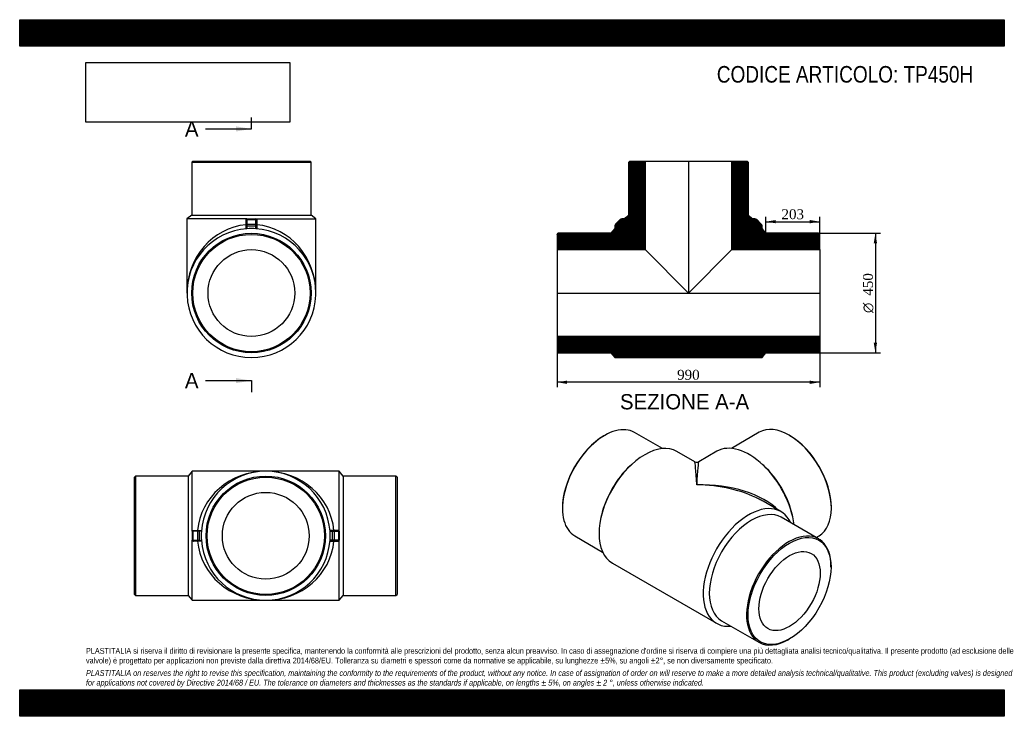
# Model space of a CAD drawing. Header units: millimetres. Extents: x 0 to 3712, y 0 to 2625.
import ezdxf
from ezdxf.enums import TextEntityAlignment as Align
from ezdxf.lldxf.tags import DXFTag

# ---------------------------------------------------------------- set-up
doc = ezdxf.new("R2010")
doc.units = ezdxf.units.MM
doc.header["$LTSCALE"] = 12.5
for name, color, linetype in [('Default', 7, 'Continuous'), ('DV3_Default', 7, 'Continuous'), ('TP450H', 7, 'Continuous')]:
    doc.layers.add(name, color=color, linetype=linetype)
doc.styles.add('SEACAD_Solid_Edge_ANSI', font='seans.ttf')
doc.styles.add('SEACAD_Solid_Edge_ANSI1_Symbols', font='semeca1.ttf')
doc.styles.add('SEACAD_Times_New_Roman', font='times.ttf')
tags = doc.linetypes.add('CENTER2', pattern=[28.575, 19.05, -3.175, 3.175, -3.175]).pattern_tags.tags
tags[10:11] = [DXFTag(74, 4), DXFTag(75, 0), DXFTag(340, '0'), DXFTag(46, 0.0), DXFTag(50, 0.0), DXFTag(44, 0.0), DXFTag(45, 0.0)]
tags[8:9] = [DXFTag(74, 4), DXFTag(75, 0), DXFTag(340, '0'), DXFTag(46, 0.0), DXFTag(50, 0.0), DXFTag(44, 0.0), DXFTag(45, 0.0)]
tags[6:7] = [DXFTag(74, 4), DXFTag(75, 0), DXFTag(340, '0'), DXFTag(46, 0.0), DXFTag(50, 0.0), DXFTag(44, 0.0), DXFTag(45, 0.0)]
tags[4:5] = [DXFTag(74, 4), DXFTag(75, 0), DXFTag(340, '0'), DXFTag(46, 0.0), DXFTag(50, 0.0), DXFTag(44, 0.0), DXFTag(45, 0.0)]
doc.dimstyles.new('ANSImm', dxfattribs={"dimtxt": 37.5, "dimasz": 37.5, "dimexe": 18.75, "dimexo": 0, "dimgap": 9.375, "dimtad": 1, "dimdsep": 46, "dimtxsty": 'SEACAD_Times_New_Roman', "dimblk1": '_SE_FILLED', "dimblk2": '_SE_FILLED', "dimsah": 1, "dimcen": 18.75, "dimazin": 0, "dimtfac": 0.85, "dimtdec": 3, "dimtofl": 0, "dimtmove": 0, "dimatfit": 3, "dimfxl": 1, "dimarcsym": 0})
picture_1 = doc.add_image_def('image1.jpg', size_in_pixel=(4302, 1260))

# ---------------------------------------------------------------- blocks, each defined once
blk = doc.blocks.new('SE')
at = {"layer": 'TP450H', "color": 7, "linetype": 'Continuous'}
for p, q in [((2205.6, 1058.3), (2202.7, 1056.7)), ((2423.1, 1008.8), (2318.1, 1069.4)), ((2788.8, 1070.3), (2683.8, 1009.6)), ((2904.2, 1057.5), (2901.3, 1059.1)), ((2545.2, 959.1), (2478, 997.9)), ((2628.9, 998.7), (2560.2, 959.1)), ((2308.1, 949.8), (2301.4, 943.7)), ((2805.5, 944.5), (2798.8, 950.6)), ((2046.5, 786), (2046.5, 782.7)), ((2870.5, 771.3), (2803.2, 810.1)), ((3060.4, 783.5), (3060.4, 786.8)), ((2193.6, 757), (2191.7, 748.2)), ((3012.4, 668.5), (2871.7, 749.8)), ((2915.2, 749), (2913.3, 757.8)), ((2093.1, 679.7), (2198.1, 619.1)), ((3002.7, 674.1), (3013.8, 680.5)), ((2235, 577), (2627.5, 350.4)), ((3059, 562.3), (3059, 565.5)), ((2646.7, 360.1), (2787.4, 278.8)), ((2899.9, 290), (2902.8, 291.6))]:
    blk.add_line(p, q, dxfattribs=at)
blk.add_arc((2552.7, 972.1), 15, 240.253, 299.4072, dxfattribs=at)
for centre, major_axis, ratio, start_param, end_param in [((2205.6, 874.6), (112.5, 194.9), 0.57735, 0, 3.141593), ((2901.3, 875.4), (-112.5, 194.9), 0.57735, 3.141593, 6.283185), ((2202.7, 876.2), (-110.5, -191.4), 0.57735, 3.926991, 5.497787), ((2904.2, 877), (110.5, -191.4), 0.57735, 0.785398, 2.356194), ((2356.5, 787.4), (-121.5, -210.4), 0.57735, 3.141593, 6.283185), ((2750.4, 788.2), (121.5, -210.4), 0.57735, 0.94533, 3.141593), ((2346.3, 793.3), (-112.5, -194.9), 0.57735, 4.212817, 5.211961), ((2552.7, 674.1), (7.6, -285), 0.025898, 2.340306, 3.125704), ((2552.7, 674.1), (-7.6, -285), 0.025898, 3.157481, 3.94288), ((2760.6, 794.2), (-112.5, 194.9), 0.57735, 4.212817, 5.211961), ((2552.7, 674.1), (354.2, 8.9), 0.559821, 0.494269, 1.5567), ((2552.7, 674.1), (354.2, -8.9), 0.559821, 0.857569, 1.584892), ((2552.7, 674.1), (354.2, -8.9), 0.559821, 0.799494, 0.857569), ((2749, 560.8), (-121.5, -210.4), 0.57735, 2.754276, 6.670502), ((2759.2, 554.9), (-112.5, -194.9), 0.57735, 3.141593, 6.283185), ((2899.9, 473.7), (-112.5, -194.9), 0.57735, 2.356194, 6.283185), ((2899.9, 473.7), (-112.5, -194.9), 0.57735, 0, 0.785398)]:
    blk.add_ellipse(centre, major_axis=major_axis, ratio=ratio, start_param=start_param, end_param=end_param, dxfattribs=at)
for major_axis in [(110.5, 191.4), (-81.7, -141.6)]:
    blk.add_ellipse((2902.8, 472.1), major_axis=major_axis, ratio=0.57735, dxfattribs=at)
blk = doc.blocks.new('SE1')
at = {"layer": 'TP450H', "color": 7, "linetype": 'Continuous'}
for p, q in [((652.7, 2092), (648.7, 2088)), ((648.7, 2088), (1098.7, 2088)), ((648.7, 2088), (648.7, 1889)), ((652.7, 2092), (1094.7, 2092)), ((1098.7, 2088), (1094.7, 2092)), ((1098.7, 1889), (1098.7, 2088)), ((648.7, 1889), (630.7, 1874.5)), ((856.7, 1874.5), (630.7, 1874.5)), ((630.7, 1874.5), (630.7, 1595)), ((648.7, 1889), (1098.7, 1889)), ((853.7, 1869.4), (853.7, 1871.5)), ((853.7, 1852.8), (853.7, 1869.4)), ((856.7, 1874.5), (890.7, 1874.5)), ((856.7, 1874.5), (856.7, 1871.5)), ((856.7, 1871.5), (890.7, 1871.5)), ((856.7, 1871.5), (856.7, 1854.9)), ((890.7, 1871.5), (890.7, 1874.5)), ((890.7, 1874.5), (1116.7, 1874.5)), ((890.7, 1854.9), (890.7, 1871.5)), ((893.7, 1871.5), (893.7, 1869.4)), ((893.7, 1869.4), (893.7, 1852.8)), ((1116.7, 1874.5), (1098.7, 1889)), ((1116.7, 1595), (1116.7, 1874.5)), ((853.7, 1847.8), (853.7, 1852.8)), ((853.7, 1837.1), (853.7, 1847.8)), ((853.7, 1847.8), (856.7, 1847.8)), ((856.7, 1854.9), (890.7, 1854.9)), ((856.7, 1854.9), (856.7, 1847.8)), ((856.7, 1847.8), (890.7, 1847.8)), ((856.7, 1847.8), (856.7, 1837.4)), ((890.7, 1847.8), (890.7, 1854.9)), ((890.7, 1837.4), (890.7, 1847.8)), ((890.7, 1847.8), (893.7, 1847.8)), ((893.7, 1852.8), (893.7, 1847.8)), ((893.7, 1847.8), (893.7, 1837.1))]:
    blk.add_line(p, q, dxfattribs=at)
for radius in [225, 221, 163.5]:
    blk.add_circle((873.7, 1595), radius, dxfattribs=at)
for centre, radius, start, end in [((856.7, 1871.5), 3, 90, 180), ((890.7, 1871.5), 3, 0, 90), ((873.7, 1595), 243, 94.0116, 85.9884), ((873.7, 1595), 243, 85.9884, 94.0116)]:
    blk.add_arc(centre, radius, start, end, dxfattribs=at)
for centre, major_axis, ratio, start_param, end_param in [((856.7, 1869.4), (-3, 0), 0.707107, 4.712389, 6.283185), ((890.7, 1869.4), (-3, 0), 0.707107, 3.141593, 4.712389), ((873.7, 1595), (0, -258), 0.94186, 3.22399, 4.712389), ((856.7, 1852.8), (-3, 0), 0.707107, 4.712389, 6.283185), ((890.7, 1852.8), (-3, 0), 0.707107, 3.141593, 4.712389), ((873.7, 1595), (0, 258), 0.94186, 4.712389, 6.200788)]:
    blk.add_ellipse(centre, major_axis=major_axis, ratio=ratio, start_param=start_param, end_param=end_param, dxfattribs=at)
blk = doc.blocks.new('SE3')
at = {"color": 7, "linetype": 'Continuous', "style": 'SEACAD_Solid_Edge_ANSI'}
blk.add_text('A', height=57.5, dxfattribs=at).set_placement((623, 2242.2), align=Align.TOP_LEFT)
blk = doc.blocks.new('SE4')
at = {"color": 7, "linetype": 'Continuous', "style": 'SEACAD_Solid_Edge_ANSI'}
blk.add_text('A', height=57.5, dxfattribs=at).set_placement((623, 1293.7), align=Align.TOP_LEFT)
blk = doc.blocks.new('SEANNOT_GROUP')
at = {"linetype": 'Continuous'}
blk.add_hatch(color=7, dxfattribs=at).paths.add_polyline_path([(816.2, 2203.8), (873.7, 2213.4), (816.2, 2223)])
at = {"color": 7, "linetype": 'Continuous'}
blk.add_lwpolyline([(701.2, 2213.4), (873.7, 2213.4)], dxfattribs=at)
blk = doc.blocks.new('SEANNOT_GROUP1')
at = {"linetype": 'Continuous'}
blk.add_hatch(color=7, dxfattribs=at).paths.add_polyline_path([(816.2, 1255.4), (873.7, 1265), (816.2, 1274.6)])
at = {"color": 7, "linetype": 'Continuous'}
blk.add_lwpolyline([(701.2, 1265), (873.7, 1265)], dxfattribs=at)
blk = doc.blocks.new('SE2')
at = {"layer": 'Default', "color": 7, "linetype": 'CENTER2'}
for p, q in [((873.7, 2213.4), (873.7, 2256.6)), ((873.7, 1265), (873.7, 1221.9))]:
    blk.add_line(p, q, dxfattribs=at)
at = {"layer": 'Default', "color": 7, "linetype": 'CENTER2', "const_width": 0.0001}
blk.add_lwpolyline([(873.7, 2213.4), (873.7, 1265)], dxfattribs=at)
at = {"layer": 'Default'}
for name in ['SE3', 'SEANNOT_GROUP', 'SE4', 'SEANNOT_GROUP1']:
    blk.add_blockref(name, (0, 0), dxfattribs=at)
blk = doc.blocks.new('SE5')
at = {"layer": 'TP450H', "linetype": 'Continuous'}
h = blk.add_hatch(dxfattribs=at)
h.set_pattern_fill('LINE', scale=0.629921, angle=45, style=0)
edge = h.paths.add_edge_path()
edge.add_line((2026.5, 1816), (2026.5, 1758.5))
edge.add_line((2026.5, 1758.5), (2358, 1758.5))
edge.add_line((2358, 1758.5), (2358, 2092))
edge.add_line((2358, 2092), (2300.5, 2092))
edge.add_line((2300.5, 2092), (2296.5, 2088))
edge.add_line((2296.5, 2088), (2296.5, 1889))
edge.add_line((2296.5, 1889), (2278.5, 1874.5))
edge.add_line((2278.5, 1874.5), (2270.6, 1874.5))
edge.add_arc((2270.6, 1864.5), 10, 90, 135)
edge.add_line((2263.5, 1871.5), (2246.9, 1854.9))
edge.add_arc((2254, 1847.8), 10, 135, 180)
edge.add_line((2244, 1847.8), (2244, 1838))
edge.add_line((2244, 1838), (2229.5, 1820))
edge.add_line((2229.5, 1820), (2030.5, 1820))
edge.add_line((2030.5, 1820), (2026.5, 1816))
h = blk.add_hatch(dxfattribs=at)
h.set_pattern_fill('LINE', scale=0.629921, angle=45, style=0)
edge = h.paths.add_edge_path()
edge.add_line((2746.5, 2088), (2742.5, 2092))
edge.add_line((2742.5, 2092), (2685, 2092))
edge.add_line((2685, 2092), (2685, 1758.5))
edge.add_line((2685, 1758.5), (3016.5, 1758.5))
edge.add_line((3016.5, 1758.5), (3016.5, 1816))
edge.add_line((3016.5, 1816), (3012.5, 1820))
edge.add_line((3012.5, 1820), (2813.5, 1820))
edge.add_line((2813.5, 1820), (2799, 1838))
edge.add_line((2799, 1838), (2799, 1847.8))
edge.add_arc((2789, 1847.8), 10, 0, 45)
edge.add_line((2796, 1854.9), (2779.4, 1871.5))
edge.add_arc((2772.3, 1864.5), 10, 45, 90)
edge.add_line((2772.3, 1874.5), (2764.5, 1874.5))
edge.add_line((2764.5, 1874.5), (2746.5, 1889))
edge.add_line((2746.5, 1889), (2746.5, 2088))
h = blk.add_hatch(dxfattribs=at)
h.set_pattern_fill('LINE', scale=0.629921, angle=45, style=0)
h.paths.add_polyline_path([(3016.5, 1374), (3016.5, 1431.5), (2026.5, 1431.5), (2026.5, 1374), (2030.5, 1370), (2229.5, 1370), (2244, 1352), (2799, 1352), (2813.5, 1370), (3012.5, 1370)])
at = {"layer": 'DV3_Default', "color": 7, "linetype": 'CENTER2'}
for p, q in [((2521.5, 2093.7), (2521.5, 1593.2)), ((2024.7, 1595), (3018.2, 1595))]:
    blk.add_line(p, q, dxfattribs=at)
at = {"layer": 'TP450H', "color": 7, "linetype": 'Continuous'}
for p, q in [((2296.5, 2088), (2300.5, 2092)), ((2296.5, 1889), (2296.5, 2088)), ((2300.5, 2092), (2358, 2092)), ((2358, 2092), (2685, 2092)), ((2358, 2092), (2358, 1758.5)), ((2685, 2092), (2742.5, 2092)), ((2685, 1758.5), (2685, 2092)), ((2742.5, 2092), (2746.5, 2088)), ((2746.5, 2088), (2746.5, 1889)), ((2263.5, 1871.5), (2246.9, 1854.9)), ((2278.5, 1874.5), (2270.6, 1874.5)), ((2278.5, 1874.5), (2296.5, 1889)), ((2746.5, 1889), (2764.5, 1874.5)), ((2772.3, 1874.5), (2764.5, 1874.5)), ((2796, 1854.9), (2779.4, 1871.5)), ((2026.5, 1816), (2030.5, 1820)), ((2229.5, 1820), (2030.5, 1820)), ((2244, 1838), (2229.5, 1820)), ((2244, 1847.8), (2244, 1838)), ((2799, 1838), (2799, 1847.8)), ((2813.5, 1820), (2799, 1838)), ((3012.5, 1820), (2813.5, 1820)), ((3012.5, 1820), (3016.5, 1816)), ((2026.5, 1816), (2026.5, 1758.5)), ((3016.5, 1758.5), (3016.5, 1816)), ((2026.5, 1758.5), (2026.5, 1431.5)), ((2026.5, 1758.5), (2358, 1758.5)), ((2358, 1758.5), (2521.5, 1595)), ((2521.5, 1595), (2685, 1758.5)), ((2685, 1758.5), (3016.5, 1758.5)), ((3016.5, 1758.5), (3016.5, 1431.5)), ((3016.5, 1431.5), (2026.5, 1431.5)), ((2026.5, 1431.5), (2026.5, 1374)), ((3016.5, 1374), (3016.5, 1431.5)), ((2030.5, 1370), (2026.5, 1374)), ((3016.5, 1374), (3012.5, 1370)), ((2030.5, 1370), (2229.5, 1370)), ((2229.5, 1370), (2244, 1352)), ((2244, 1352), (2799, 1352)), ((2799, 1352), (2813.5, 1370)), ((2813.5, 1370), (3012.5, 1370))]:
    blk.add_line(p, q, dxfattribs=at)
for centre, start, end in [((2270.6, 1864.5), 90, 135), ((2772.3, 1864.5), 45, 90), ((2254, 1847.8), 135, 180), ((2789, 1847.8), 0, 45)]:
    blk.add_arc(centre, 10, start, end, dxfattribs=at)
blk = doc.blocks.new('GDimGGroup')
at = {"layer": 'Default', "linetype": 'Continuous'}
for points in [[(3232.7, 1782.5), (3226.5, 1820), (3220.2, 1782.5)], [(3232.7, 1407.5), (3220.2, 1407.5), (3226.5, 1370)]]:
    blk.add_hatch(color=7, dxfattribs=at).paths.add_polyline_path(points)
at = {"layer": 'Default', "color": 7, "linetype": 'Continuous'}
for p, q in [((3012.5, 1820), (3245.2, 1820)), ((3226.5, 1820), (3226.5, 1370)), ((3012.5, 1370), (3245.2, 1370))]:
    blk.add_line(p, q, dxfattribs=at)
for s, style, p in [('450', 'SEACAD_Times_New_Roman', (3179.6, 1584.9)), ('O', 'SEACAD_Solid_Edge_ANSI1_Symbols', (3179.6, 1519.7))]:
    blk.add_text(s, height=37.5, rotation=90, dxfattribs=dict(at, style=style)).set_placement(p, align=Align.TOP_LEFT)
blk = doc.blocks.new('DMBLK18')
at = {"layer": 'Default', "linetype": 'Continuous'}
for points in [[(2064, 1252.5), (2064, 1265), (2026.5, 1258.8)], [(2979, 1252.5), (3016.5, 1258.8), (2979, 1265)]]:
    blk.add_hatch(color=7, dxfattribs=at).paths.add_polyline_path(points)
at = {"layer": 'Default', "color": 7, "linetype": 'Continuous'}
for p, q in [((2026.5, 1595), (2026.5, 1240)), ((3016.5, 1595), (3016.5, 1240)), ((3016.5, 1258.8), (2026.5, 1258.8))]:
    blk.add_line(p, q, dxfattribs=at)
at = {"layer": 'Default', "color": 7, "linetype": 'Continuous', "style": 'SEACAD_Times_New_Roman'}
blk.add_text('990', height=37.5, dxfattribs=at).set_placement((2478.8, 1305.7), align=Align.TOP_LEFT)
blk = doc.blocks.new('_SE_FILLED')
at = {"color": 0}
blk.add_line((0, 0), (-1, 0), dxfattribs=at)
blk.add_solid([(0, 0), (-1, -0.1665), (-1, 0.1665), (0, 0)], dxfattribs=at)
blk = doc.blocks.new('DMBLK19')
at = {"layer": 'Default', "linetype": 'Continuous'}
for points in [[(2851, 1870.2), (2813.5, 1863.9), (2851, 1857.7)], [(2979, 1870.2), (2979, 1857.7), (3016.5, 1863.9)]]:
    blk.add_hatch(color=7, dxfattribs=at).paths.add_polyline_path(points)
at = {"layer": 'Default', "color": 7, "linetype": 'Continuous'}
for p, q in [((2813.5, 1820), (2813.5, 1882.7)), ((2813.5, 1863.9), (3016.5, 1863.9)), ((3016.5, 1816), (3016.5, 1882.7))]:
    blk.add_line(p, q, dxfattribs=at)
at = {"layer": 'Default', "color": 7, "linetype": 'Continuous', "style": 'SEACAD_Times_New_Roman'}
blk.add_text('203', height=37.5, dxfattribs=at).set_placement((2872.3, 1910.8), align=Align.TOP_LEFT)
blk = doc.blocks.new('SE6')
at = {"layer": 'TP450H', "color": 7, "linetype": 'Continuous'}
for p, q in [((436.7, 905.2), (432.7, 901.2)), ((432.7, 459.2), (432.7, 901.2)), ((436.7, 905.2), (436.7, 455.2)), ((635.7, 905.2), (436.7, 905.2)), ((650.2, 923.2), (635.7, 905.2)), ((635.7, 905.2), (635.7, 455.2)), ((650.2, 697.2), (650.2, 923.2)), ((927.7, 923.2), (650.2, 923.2)), ((1205.2, 923.2), (927.7, 923.2)), ((1205.2, 697.2), (1205.2, 923.2)), ((1219.7, 905.2), (1205.2, 923.2)), ((1219.7, 905.2), (1219.7, 455.2)), ((1418.7, 905.2), (1219.7, 905.2)), ((1418.7, 455.2), (1418.7, 905.2)), ((1422.7, 901.2), (1418.7, 905.2)), ((1422.7, 901.2), (1422.7, 459.2)), ((650.2, 697.2), (650.2, 663.2)), ((653.2, 697.2), (650.2, 697.2)), ((653.2, 700.2), (655.3, 700.2)), ((653.2, 697.2), (653.2, 663.2)), ((669.8, 697.2), (653.2, 697.2)), ((655.3, 700.2), (671.9, 700.2)), ((669.8, 697.2), (669.8, 663.2)), ((676.9, 697.2), (669.8, 697.2)), ((671.9, 700.2), (676.9, 700.2)), ((676.9, 700.2), (685.6, 700.2)), ((676.9, 700.2), (676.9, 697.2)), ((676.9, 697.2), (676.9, 663.2)), ((685.3, 697.2), (676.9, 697.2)), ((1178.6, 700.2), (1169.9, 700.2)), ((1170.1, 697.2), (1178.6, 697.2)), ((1178.6, 700.2), (1178.6, 697.2)), ((1183.6, 700.2), (1178.6, 700.2)), ((1178.6, 697.2), (1185.7, 697.2)), ((1178.6, 697.2), (1178.6, 663.2)), ((1200.2, 700.2), (1183.6, 700.2)), ((1185.7, 697.2), (1202.3, 697.2)), ((1185.7, 697.2), (1185.7, 663.2)), ((1202.2, 700.2), (1200.2, 700.2)), ((1202.3, 697.2), (1205.2, 697.2)), ((1202.3, 697.2), (1202.3, 663.2)), ((1205.2, 697.2), (1205.2, 663.2)), ((650.2, 437.2), (650.2, 663.2)), ((650.2, 663.2), (653.2, 663.2)), ((653.2, 663.2), (669.8, 663.2)), ((655.3, 660.2), (653.2, 660.2)), ((671.9, 660.2), (655.3, 660.2)), ((669.8, 663.2), (676.9, 663.2)), ((676.9, 660.2), (671.9, 660.2)), ((676.9, 663.2), (685.3, 663.2)), ((676.9, 663.2), (676.9, 660.2)), ((685.6, 660.2), (676.9, 660.2)), ((1169.9, 660.2), (1178.6, 660.2)), ((1178.6, 663.2), (1170.1, 663.2)), ((1178.6, 663.2), (1178.6, 660.2)), ((1185.7, 663.2), (1178.6, 663.2)), ((1178.6, 660.2), (1183.6, 660.2)), ((1183.6, 660.2), (1200.2, 660.2)), ((1202.3, 663.2), (1185.7, 663.2)), ((1200.2, 660.2), (1202.2, 660.2)), ((1205.2, 663.2), (1202.3, 663.2)), ((1205.2, 437.2), (1205.2, 663.2)), ((432.7, 459.2), (436.7, 455.2)), ((436.7, 455.2), (635.7, 455.2)), ((635.7, 455.2), (650.2, 437.2)), ((1205.2, 437.2), (1219.7, 455.2)), ((1219.7, 455.2), (1418.7, 455.2)), ((1418.7, 455.2), (1422.7, 459.2)), ((650.2, 437.2), (927.7, 437.2)), ((927.7, 437.2), (1205.2, 437.2))]:
    blk.add_line(p, q, dxfattribs=at)
for radius in [225, 221, 163.5]:
    blk.add_circle((927.7, 680.2), radius, dxfattribs=at)
for centre, radius, start, end in [((927.7, 680.2), 243, 4.0116, 175.9884), ((653.2, 697.2), 3, 90, 180), ((927.7, 680.2), 243, 175.9884, 184.0116), ((927.7, 680.2), 243, 355.9884, 4.0116), ((1202.2, 697.2), 3, 0, 90), ((653.2, 663.2), 3, 180, 270), ((927.7, 680.2), 243, 184.0116, 355.9884), ((1202.2, 663.2), 3, 270, 0)]:
    blk.add_arc(centre, radius, start, end, dxfattribs=at)
for centre, major_axis, ratio, start_param, end_param in [((927.7, 680.2), (-258, 0), 0.94186, 4.712389, 6.200788), ((927.7, 680.2), (258, 0), 0.94186, 0.082398, 1.570796), ((655.3, 697.2), (0, 3), 0.707107, 0, 1.570796), ((671.9, 697.2), (0, 3), 0.707107, 0, 1.570796), ((1183.6, 697.2), (0, 3), 0.707107, 4.712389, 6.283185), ((1200.2, 697.2), (0, 3), 0.707107, 4.712389, 6.283185), ((655.3, 663.2), (0, 3), 0.707107, 1.570796, 3.141593), ((671.9, 663.2), (0, 3), 0.707107, 1.570796, 3.141593), ((927.7, 680.2), (258, 0), 0.94186, 3.22399, 4.712389), ((927.7, 680.2), (258, 0), 0.94186, 4.712389, 6.200788), ((1183.6, 663.2), (0, 3), 0.707107, 3.141593, 4.712389), ((1200.2, 663.2), (0, 3), 0.707107, 3.141593, 4.712389)]:
    blk.add_ellipse(centre, major_axis=major_axis, ratio=ratio, start_param=start_param, end_param=end_param, dxfattribs=at)

msp = doc.modelspace()

# ---------------------------------------------------------------- hatches: boundary and pattern name
at = {"layer": 'Default', "linetype": 'Continuous'}
h = msp.add_hatch(dxfattribs=at)
h.set_pattern_fill('LINE', scale=0.629921, angle=45, style=0)
h.paths.add_polyline_path([(3712.5, 2525), (3712.5, 2625), (0, 2625), (0, 2525)])
for points in [[(3712.5, 2525), (3712.5, 2625), (0, 2625), (0, 2525)], [(3712.5, 0), (3712.5, 100), (0, 100), (0, 0)]]:
    msp.add_hatch(color=7, dxfattribs=at).paths.add_polyline_path(points)
h = msp.add_hatch(dxfattribs=at)
h.set_pattern_fill('LINE', scale=0.629921, angle=45, style=0)
h.paths.add_polyline_path([(3712.5, 0), (3712.5, 100), (0, 100), (0, 0)])

# ---------------------------------------------------------------- linework, layer by layer
at = {"layer": 'Default', "color": 7, "linetype": 'Continuous'}
for p, q in [((0, 2625), (3712.5, 2625)), ((0, 2525), (0, 2625)), ((3712.5, 2625), (3712.5, 2525)), ((3712.5, 2525), (0, 2525)), ((0, 100), (3712.5, 100)), ((0, 0), (0, 100)), ((3712.5, 100), (3712.5, 0)), ((3712.5, 0), (0, 0))]:
    msp.add_line(p, q, dxfattribs=at)

# ---------------------------------------------------------------- block references
at = {"layer": 'Default'}
for name in ['SE2', 'SE1', 'SE5', 'GDimGGroup', 'SE', 'SE6']:
    msp.add_blockref(name, (0, 0), dxfattribs=at)

# ---------------------------------------------------------------- texts
at = {"layer": 'Default', "color": 7, "linetype": 'Continuous', "style": 'SEACAD_Solid_Edge_ANSI'}
msp.add_text('SEZIONE A-A', height=57.5, dxfattribs=at).set_placement((2263.252, 1214.113), align=Align.TOP_LEFT)
at = {"layer": 'Default', "attachment_point": 1}
for s, insert, char_height, width in [('{\\fArial Narrow|b0||i0||c0|p34;\\C7;\\H62.5;\\W1.;CODICE ARTICOLO: TP450H}', (2628.577, 2450.419), 62.5, 1038.37232), ("{\\fArial Narrow|b0||i0||c0|p34;\\C7;\\H21.875;\\W1.;PLASTITALIA si riserva il diritto di revisionare la presente specifica, mantenendo la conformità alle prescrizioni del prodotto, senza alcun preavviso. In caso di assegnazione d'ordine si riserva di compiere una più dettagliata analisi tecnico/qualitativa. Il presente prodotto (ad esclusione delle \\P}{\\fArial Narrow|b0||i0||c0|p34;\\C7;\\H21.875;\\W1.;valvole) è progettato per applicazioni non previste dalla direttiva 2014/68/EU. Tolleranza su diametri e spessori come da normative se applicabile, su lunghezze ±5%, su angoli ±2°, se non diversamente specificato.\\P}{\\fArial Narrow|b0||i0||c0|p34;\\C7;\\H6.25;\\W1.;   \\P}{\\fArial Narrow|b0||i1||c0|p34;\\C7;\\H21.875;\\W1.;PLASTITALIA on reserves the right to revise this specification, maintaining the conformity to the requirements of the product, without any notice. In case of assignation of order on will reserve to make a more detailed analysis technical/qualitative. This product (excluding valves) is designed \\P}{\\fArial Narrow|b0||i1||c0|p34;\\C7;\\H21.875;\\W1.;for applications not covered by Directive 2014/68 / EU. The tolerance on diameters and thicknesses as the standards if applicable, on lengths ± 5%, on angles ± 2 °, unless otherwise indicated.\\P}", (250, 257.53), 21.875, 3212.5)]:
    msp.add_mtext(s, dxfattribs=dict(at, insert=insert, char_height=char_height, width=width))

# ---------------------------------------------------------------- dimensions: what is measured, and where the dimension line sits
at = {"layer": 'Default', "color": 7, "linetype": 'Continuous'}
dim = msp.add_linear_dim(base=(3016.452, 1863.935), p1=(2813.452, 1819.964), p2=(3016.452, 1815.964), text='\\A1;<>', dimstyle='ANSImm', dxfattribs=at)
dim.commit()
dim.dimension.update_dxf_attribs({"geometry": 'DMBLK19', "text_midpoint": (2914.952, 1863.935), "dimtype": 160})
dim = msp.add_linear_dim(base=(3016.452, 1258.787), p1=(3016.452, 1594.964), p2=(2026.452, 1594.964), angle=180, text='\\A1;<>', dimstyle='ANSImm', dxfattribs=at)
dim.commit()
dim.dimension.update_dxf_attribs({"geometry": 'DMBLK18', "text_midpoint": (2521.452, 1258.787), "dimtype": 161})

# ---------------------------------------------------------------- pictures from other files: only their frames are drawn
image = msp.add_image(picture_1, insert=(250, 2238.79), size_in_units=(768.214, 225))
image.dxf.flags = 7

doc.saveas('drawing.dxf')
